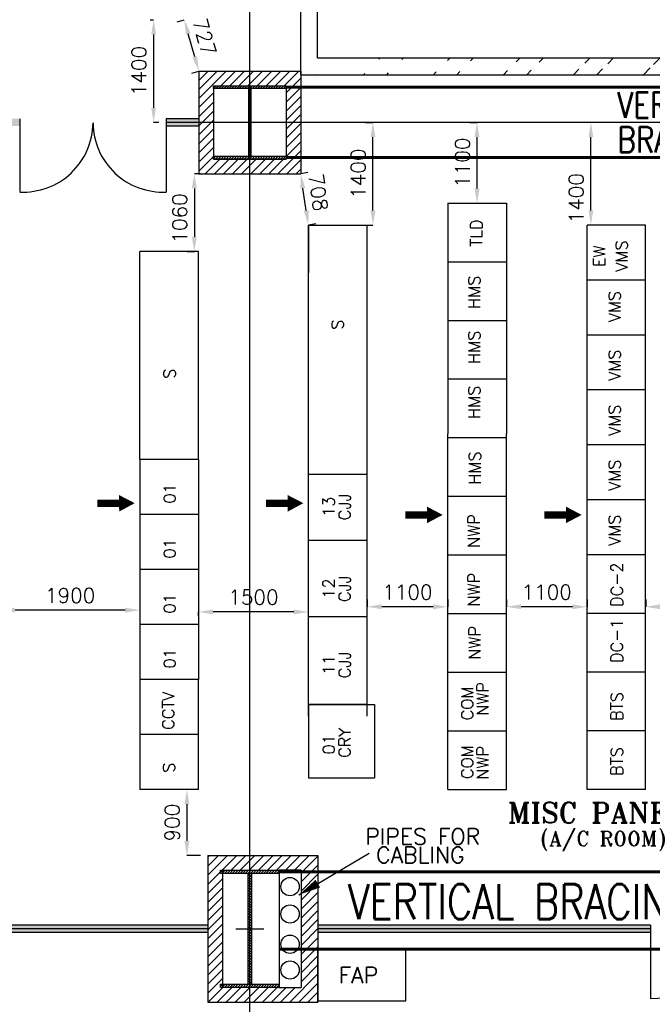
# Model space of a CAD drawing. Extents: x 361682 to 759535, y 756798 to 1113679.
# Tile 47 of 80: x 585289 to 593917, y 950531 to 963959. Entities that reach past the tile are written whole.
import ezdxf

# ---------------------------------------------------------------- set-up
doc = ezdxf.new("R2010")
doc.units = 0
doc.header["$LTSCALE"] = 700
doc.header["$MEASUREMENT"] = 0
doc.header["$PDMODE"] = 2
doc.header["$PDSIZE"] = -1
doc.linetypes.add('CENTER', pattern=[2, 1.25, -0.25, 0.25, -0.25])
doc.layers.get('0').update_dxf_attribs({"linetype": 'CONTINUOUS'})
doc.layers.get('DEFPOINTS').update_dxf_attribs({"linetype": 'CONTINUOUS'})
for name, color, linetype in [('BRACING', 7, 'CONTINUOUS'), ('CEN', 2, 'CENTER'), ('COL', 1, 'CONTINUOUS'), ('DIM', 4, 'CONTINUOUS'), ('GRID', 9, 'CONTINUOUS'), ('LAYOUT', 4, 'CONTINUOUS'), ('OWS', 7, 'CONTINUOUS'), ('PH Plan', 7, 'CONTINUOUS'), ('PNL', 6, 'CONTINUOUS'), ('PNLDIM', 6, 'CONTINUOUS'), ('PNLTXT', 2, 'CONTINUOUS'), ('TEXT', 4, 'CONTINUOUS'), ('WALL', 7, 'CONTINUOUS'), ('WALLHATCH', 254, 'CONTINUOUS')]:
    doc.layers.add(name, color=color, linetype=linetype)
doc.styles.add('ROMANS', font='romans.shx')
doc.styles.add('ROMANT', font='ROMANT')
doc.dimstyles.new('STANDARD$0', dxfattribs={"dimtxt": 200, "dimasz": 200, "dimexe": 0, "dimexo": 100, "dimgap": 100, "dimtad": 1, "dimdec": 0, "dimzin": 0, "dimdsep": 46, "dimtxsty": 'ROMANS', "dimcen": 0.09, "dimclrd": 256, "dimclre": 256, "dimclrt": 256, "dimadec": 0, "dimazin": 0, "dimtfac": 1, "dimtdec": 0, "dimtmove": 0, "dimatfit": 3, "dimfxl": 1, "dimtolj": 1, "dimtzin": 0, "dimlwd": -1, "dimlwe": -1, "dimarcsym": 0})
pattern_1 = [(0, (995316.982, 140144.124), (15.625, 31.25), [0, -31.25])]

# ---------------------------------------------------------------- blocks, each defined once
blk = doc.blocks.new('*D1946')
at = {"layer": 'DEFPOINTS', "color": 0, "transparency": 16777216}
for p in [(587169, 963959), (587116, 962559), (587289, 962559)]:
    blk.add_point(p, dxfattribs=at)
at = {"layer": 'PNLDIM', "transparency": 16777216}
for p, q in [((587069, 963959), (587116, 963959)), ((587116, 963759), (587116, 962759)), ((587189, 962559), (587116, 962559))]:
    blk.add_line(p, q, dxfattribs=at)
for points in [[(587083, 963759), (587149, 963759), (587116, 963959)], [(587083, 962759), (587149, 962759), (587116, 962559)]]:
    blk.add_solid(points, dxfattribs=at)
at = {"layer": 'PNLDIM', "transparency": 16777216, "insert": (586916, 963259), "char_height": 200, "attachment_point": 5, "rotation": 90, "style": 'ROMANS'}
blk.add_mtext('\\A1;1400', dxfattribs=at)
blk = doc.blocks.new('*D1962')
at = {"layer": 'DEFPOINTS', "color": 0, "transparency": 16777216}
for p in [(587534, 963959), (587534, 963959), (587732, 963259)]:
    blk.add_point(p, dxfattribs=at)
at = {"layer": 'PNLDIM', "transparency": 16777216}
for p, q in [((587438, 963932), (587534, 963959)), ((587677, 963452), (587588, 963767)), ((587636, 963232), (587732, 963259))]:
    blk.add_line(p, q, dxfattribs=at)
for points in [[(587620, 963776), (587556, 963758), (587534, 963959)], [(587709, 963461), (587645, 963443), (587732, 963259)]]:
    blk.add_solid(points, dxfattribs=at)
at = {"layer": 'PNLDIM', "transparency": 16777216, "insert": (587808, 963724), "char_height": 200, "attachment_point": 5, "rotation": 285.7939, "style": 'ROMANS'}
blk.add_mtext('\\A1;727', dxfattribs=at)
blk = doc.blocks.new('C-ROW COLUMN')
at = {"layer": 'COL'}
h = blk.add_hatch(dxfattribs=at)
h.set_pattern_fill('ANSI31', color=256, scale=200, style=0)
h.set_pattern_definition([(45, (-1315.907, -6.545), (-17.6776695, 17.6776695), [])])
h.paths.add_polyline_path([(77855, 120865), (77055, 120865), (77055, 120820), (77855, 120820)])
h.paths.add_polyline_path([(77478, 120820), (77433, 120820), (77433, 119310), (77478, 119310)])
h.paths.add_polyline_path([(77855, 119310), (77055, 119310), (77055, 119265), (77855, 119265)])
at = {"layer": 'CEN'}
for p, q in [((77455, 119265), (77455, 120865)), ((77264, 120065), (77647, 120065))]:
    blk.add_line(p, q, dxfattribs=at)
at = {"layer": 'COL'}
for points in [[(77055, 120865), (77855, 120865), (77855, 120820), (77055, 120820)], [(77433, 120820), (77478, 120820), (77478, 119310), (77433, 119310)], [(77055, 119310), (77855, 119310), (77855, 119265), (77055, 119265)]]:
    blk.add_lwpolyline(points, close=True, dxfattribs=at)
blk = doc.blocks.new('A$C459100B9')
at = {"layer": 'COL'}
h = blk.add_hatch(dxfattribs=at)
h.set_pattern_fill('ANSI31', color=256, scale=200, angle=180, style=0)
h.set_pattern_definition([(225, (-560004.63, -115195.517), (17.6776695, -17.6776695), [])])
h.paths.add_polyline_path([(495, 500), (0, 500), (0, 460), (14, 460), (495, 460)])
h.paths.add_polyline_path([(0, 500), (-495, 500), (-495, 460), (0, 460)])
h.paths.add_polyline_path([(14, 460), (0, 460), (0, 0), (14, 0)])
h.paths.add_polyline_path([(0, 460), (-14, 460), (-14, 0), (0, 0)])
h.paths.add_polyline_path([(14, 0), (0, 0), (0, -460), (14, -460)])
h.paths.add_polyline_path([(0, 0), (-14, 0), (-14, -460), (0, -460)])
h.paths.add_polyline_path([(495, -460), (0, -460), (0, -500), (495, -500)])
h.paths.add_polyline_path([(0, -460), (-14, -460), (-495, -460), (-495, -500), (0, -500)])
at = {"layer": 'CEN'}
for p, q in [((0, 500), (0, -500)), ((192, 0), (-192, 0))]:
    blk.add_line(p, q, dxfattribs=at)
at = {"layer": 'COL'}
for points in [[(-495, 500), (495, 500), (495, 460), (-495, 460)], [(-14, 460), (14, 460), (14, -460), (-14, -460)], [(-495, -460), (495, -460), (495, -500), (-495, -500)]]:
    blk.add_lwpolyline(points, close=True, dxfattribs=at)
blk = doc.blocks.new('A$C021D3BAE')
at = {"layer": 'DIM'}
blk.add_blockref('A$C459100B9', (0, 0), dxfattribs=at)
blk = doc.blocks.new('*D2005')
at = {"layer": 'DEFPOINTS', "color": 0, "transparency": 16777216}
for p in [(593827, 955953), (593827, 955953), (594927, 955913)]:
    blk.add_point(p, dxfattribs=at)
at = {"layer": 'PNLDIM', "transparency": 16777216}
for p, q in [((593827, 956053), (593827, 955953)), ((594727, 955953), (594027, 955953)), ((594927, 956013), (594927, 955953))]:
    blk.add_line(p, q, dxfattribs=at)
for points in [[(594027, 955986), (594027, 955920), (593827, 955953)], [(594727, 955986), (594727, 955920), (594927, 955953)]]:
    blk.add_solid(points, dxfattribs=at)
at = {"layer": 'PNLDIM', "transparency": 16777216, "insert": (594377, 956153), "char_height": 200, "attachment_point": 5, "style": 'ROMANS'}
blk.add_mtext('\\A1;1100', dxfattribs=at)
blk = doc.blocks.new('*D2006')
at = {"layer": 'DEFPOINTS', "color": 0, "transparency": 16777216}
for p in [(591927, 955953), (591927, 955953), (593027, 955953)]:
    blk.add_point(p, dxfattribs=at)
at = {"layer": 'PNLDIM', "transparency": 16777216}
for p, q in [((591927, 956053), (591927, 955953)), ((592827, 955953), (592127, 955953)), ((593027, 956053), (593027, 955953))]:
    blk.add_line(p, q, dxfattribs=at)
for points in [[(592127, 955986), (592127, 955920), (591927, 955953)], [(592827, 955986), (592827, 955920), (593027, 955953)]]:
    blk.add_solid(points, dxfattribs=at)
at = {"layer": 'PNLDIM', "transparency": 16777216, "insert": (592477, 956153), "char_height": 200, "attachment_point": 5, "style": 'ROMANS'}
blk.add_mtext('\\A1;1100', dxfattribs=at)
blk = doc.blocks.new('*D2007')
at = {"layer": 'DEFPOINTS', "color": 0, "transparency": 16777216}
for p in [(590027, 955953), (590027, 955953), (591127, 955953)]:
    blk.add_point(p, dxfattribs=at)
at = {"layer": 'PNLDIM', "transparency": 16777216}
for p, q in [((590027, 956053), (590027, 955953)), ((590927, 955953), (590227, 955953)), ((591127, 956053), (591127, 955953))]:
    blk.add_line(p, q, dxfattribs=at)
for points in [[(590227, 955986), (590227, 955920), (590027, 955953)], [(590927, 955986), (590927, 955920), (591127, 955953)]]:
    blk.add_solid(points, dxfattribs=at)
at = {"layer": 'PNLDIM', "transparency": 16777216, "insert": (590577, 956153), "char_height": 200, "attachment_point": 5, "style": 'ROMANS'}
blk.add_mtext('\\A1;1100', dxfattribs=at)
blk = doc.blocks.new('*D2009')
at = {"layer": 'DEFPOINTS', "color": 0, "transparency": 16777216}
for p in [(593080, 962559), (593203, 962559), (593080, 961159)]:
    blk.add_point(p, dxfattribs=at)
at = {"layer": 'PNLDIM', "transparency": 16777216}
for p, q in [((593103, 962559), (593080, 962559)), ((593080, 961359), (593080, 962359)), ((593180, 961159), (593080, 961159))]:
    blk.add_line(p, q, dxfattribs=at)
for points in [[(593047, 962359), (593113, 962359), (593080, 962559)], [(593047, 961359), (593113, 961359), (593080, 961159)]]:
    blk.add_solid(points, dxfattribs=at)
at = {"layer": 'PNLDIM', "transparency": 16777216, "insert": (592880, 961524), "char_height": 200, "attachment_point": 5, "rotation": 90, "style": 'ROMANS'}
blk.add_mtext('\\A1;1400', dxfattribs=at)
blk = doc.blocks.new('*D2010')
at = {"layer": 'DEFPOINTS', "color": 0, "transparency": 16777216}
for p in [(590107, 962559), (590107, 962559), (590107, 961159)]:
    blk.add_point(p, dxfattribs=at)
at = {"layer": 'PNLDIM', "transparency": 16777216}
for p, q in [((590007, 962559), (590107, 962559)), ((590107, 961359), (590107, 962359)), ((590007, 961159), (590107, 961159))]:
    blk.add_line(p, q, dxfattribs=at)
for points in [[(590074, 962359), (590141, 962359), (590107, 962559)], [(590074, 961359), (590141, 961359), (590107, 961159)]]:
    blk.add_solid(points, dxfattribs=at)
at = {"layer": 'PNLDIM', "transparency": 16777216, "insert": (589907, 961859), "char_height": 200, "attachment_point": 5, "rotation": 90, "style": 'ROMANS'}
blk.add_mtext('\\A1;1400', dxfattribs=at)
blk = doc.blocks.new('*D2012')
at = {"layer": 'DEFPOINTS', "color": 0, "transparency": 16777216}
for p in [(587857, 961859), (587671, 960799), (587671, 960799)]:
    blk.add_point(p, dxfattribs=at)
at = {"layer": 'PNLDIM', "transparency": 16777216}
for p, q in [((587757, 961859), (587671, 961859)), ((587671, 961659), (587671, 960999)), ((587571, 960799), (587671, 960799))]:
    blk.add_line(p, q, dxfattribs=at)
for points in [[(587637, 961659), (587704, 961659), (587671, 961859)], [(587637, 960999), (587704, 960999), (587671, 960799)]]:
    blk.add_solid(points, dxfattribs=at)
at = {"layer": 'PNLDIM', "transparency": 16777216, "insert": (587471, 961249), "char_height": 200, "attachment_point": 5, "rotation": 90, "style": 'ROMANS'}
blk.add_mtext('\\A1;1060', dxfattribs=at)
blk = doc.blocks.new('*D2013')
at = {"layer": 'DEFPOINTS', "color": 0, "transparency": 16777216}
for p in [(589122, 961859), (589122, 961859), (589227, 961159)]:
    blk.add_point(p, dxfattribs=at)
at = {"layer": 'PNLDIM', "transparency": 16777216}
for p, q in [((589221, 961874), (589122, 961859)), ((589197, 961357), (589151, 961662)), ((589326, 961174), (589227, 961159))]:
    blk.add_line(p, q, dxfattribs=at)
for points in [[(589184, 961667), (589118, 961657), (589122, 961859)], [(589230, 961362), (589164, 961352), (589227, 961159)]]:
    blk.add_solid(points, dxfattribs=at)
at = {"layer": 'PNLDIM', "transparency": 16777216, "insert": (589362, 961603), "char_height": 200, "attachment_point": 5, "rotation": 278.5274, "style": 'ROMANS'}
blk.add_mtext('\\A1;708', dxfattribs=at)
blk = doc.blocks.new('*D2001')
at = {"layer": 'DEFPOINTS', "color": 0, "transparency": 16777216}
for p in [(587727, 955930), (587727, 955883), (589227, 955930)]:
    blk.add_point(p, dxfattribs=at)
at = {"layer": 'PNLDIM', "transparency": 16777216}
for p, q in [((587727, 955830), (587727, 955883)), ((589027, 955883), (587927, 955883)), ((589227, 955830), (589227, 955883))]:
    blk.add_line(p, q, dxfattribs=at)
for points in [[(587927, 955916), (587927, 955849), (587727, 955883)], [(589027, 955916), (589027, 955849), (589227, 955883)]]:
    blk.add_solid(points, dxfattribs=at)
at = {"layer": 'PNLDIM', "transparency": 16777216, "insert": (588477, 956083), "char_height": 200, "attachment_point": 5, "style": 'ROMANS'}
blk.add_mtext('\\A1;1500', dxfattribs=at)
blk = doc.blocks.new('*D2002')
at = {"layer": 'DEFPOINTS', "color": 0, "transparency": 16777216}
for p in [(585027, 955983), (585027, 955907), (586927, 955906)]:
    blk.add_point(p, dxfattribs=at)
at = {"layer": 'PNLDIM', "transparency": 16777216}
for p, q in [((586927, 956006), (586927, 955907)), ((585027, 955883), (585027, 955907)), ((586727, 955907), (585227, 955907))]:
    blk.add_line(p, q, dxfattribs=at)
for points in [[(585227, 955940), (585227, 955873), (585027, 955907)], [(586727, 955940), (586727, 955873), (586927, 955907)]]:
    blk.add_solid(points, dxfattribs=at)
at = {"layer": 'PNLDIM', "transparency": 16777216, "insert": (585977, 956107), "char_height": 200, "attachment_point": 5, "style": 'ROMANS'}
blk.add_mtext('\\A1;1900', dxfattribs=at)
blk = doc.blocks.new('*D2017')
at = {"layer": 'DEFPOINTS', "color": 0, "transparency": 16777216}
for p in [(591527, 962559), (591527, 962559), (591527, 961459)]:
    blk.add_point(p, dxfattribs=at)
at = {"layer": 'PNLDIM', "transparency": 16777216}
for p, q in [((591427, 962559), (591527, 962559)), ((591527, 961659), (591527, 962359)), ((591427, 961459), (591527, 961459))]:
    blk.add_line(p, q, dxfattribs=at)
for points in [[(591493, 962359), (591560, 962359), (591527, 962559)], [(591493, 961659), (591560, 961659), (591527, 961459)]]:
    blk.add_solid(points, dxfattribs=at)
at = {"layer": 'PNLDIM', "transparency": 16777216, "insert": (591327, 962009), "char_height": 200, "attachment_point": 5, "rotation": 90, "style": 'ROMANS'}
blk.add_mtext('\\A1;1100', dxfattribs=at)
blk = doc.blocks.new('*D2175')
at = {"layer": 'DEFPOINTS', "color": 0, "transparency": 16777216}
for p in [(587727, 953459), (587570, 952559), (587857, 952559)]:
    blk.add_point(p, dxfattribs=at)
at = {"layer": 'PNLDIM', "transparency": 16777216}
for p, q in [((587627, 953459), (587570, 953459)), ((587570, 953259), (587570, 952759)), ((587757, 952559), (587570, 952559))]:
    blk.add_line(p, q, dxfattribs=at)
for points in [[(587536, 953259), (587603, 953259), (587570, 953459)], [(587536, 952759), (587603, 952759), (587570, 952559)]]:
    blk.add_solid(points, dxfattribs=at)
at = {"layer": 'PNLDIM', "transparency": 16777216, "insert": (587370, 953009), "char_height": 200, "attachment_point": 5, "rotation": 90, "style": 'ROMANS'}
blk.add_mtext('\\A1;900', dxfattribs=at)

msp = doc.modelspace()

# ---------------------------------------------------------------- hatches: boundary and pattern name
h = msp.add_hatch()
h.set_pattern_fill('ANSI32', color=256, scale=1800, style=0)
h.set_pattern_definition([(45, (407461.04, 814834.2), (-477.297, 477.297), []), (45, (407779.2, 814834.2), (-477.297, 477.297), [])])
edge = h.paths.add_edge_path()
edge.add_line((589121.8, 963194.5), (589121.8, 995194.5))
edge.add_line((589351.8, 963424.5), (589351.8, 995424.5))
h = msp.add_hatch()
h.set_pattern_fill('ANSI32', color=256, scale=1800, style=0)
h.set_pattern_definition([(45, (407251.04, 814849.2), (-477.297, 477.297), []), (45, (407569.2, 814849.2), (-477.297, 477.297), [])])
edge = h.paths.add_edge_path()
edge.add_line((589266.8, 963439.5), (601141.8, 963439.5))
edge.add_line((589036.8, 963209.5), (600911.8, 963209.5))
h = msp.add_hatch()
h.set_pattern_fill('ANSI31', color=6, scale=700, style=0)
h.set_pattern_definition([(45, (407251.036, 813834.19), (-61.871843, 61.871843), [])])
h.paths.add_polyline_path([(588197.2, 963259.5), (587731.8, 963259.5), (587731.8, 962559.5), (587931.8, 962559.5), (587931.8, 963059.5), (588262.8, 963059.5)])
h.paths.add_polyline_path([(588426.8, 963259.5), (588197.2, 963259.5), (588262.8, 963059.5), (588426.8, 963059.5)])
h.paths.add_polyline_path([(589036.8, 963259.5), (588426.8, 963259.5), (588426.8, 963059.5), (588921.8, 963059.5), (588921.8, 962559.5), (589121.8, 962559.5), (589121.8, 963194.5), (589036.8, 963194.5)])
h.paths.add_polyline_path([(589121.8, 963259.5), (589036.8, 963259.5), (589036.8, 963194.5), (589121.8, 963194.5)])
h.paths.add_polyline_path([(589121.8, 962559.5), (588921.8, 962559.5), (588921.8, 962059.5), (588426.8, 962059.5), (588426.8, 961859.5), (589121.8, 961859.5)])
h.paths.add_polyline_path([(588426.8, 962059.5), (587931.8, 962059.5), (587931.8, 962559.5), (587731.8, 962559.5), (587731.8, 961859.5), (588426.8, 961859.5)])
h = msp.add_hatch()
h.set_pattern_fill('ANSI31', color=6, scale=700, style=0)
h.set_pattern_definition([(45, (1025754.24, 136046.02), (-61.871843, 61.871843), [])])
h.paths.add_polyline_path([(588056.8, 952314.5), (588026.8, 952314.5), (588026.8, 952359.5), (588426.8, 952359.5), (588426.8, 952559.5), (587856.8, 952559.5), (587856.8, 951559.5), (588056.8, 951559.5)])
h.paths.add_polyline_path([(588056.8, 951559.5), (587856.8, 951559.5), (587856.8, 950559.5), (588426.8, 950559.5), (588426.8, 950759.5), (588026.8, 950759.5), (588026.8, 950804.5), (588056.8, 950804.5)])
h.paths.add_polyline_path([(589356.8, 951559.5), (589126.8, 951559.5), (589126.8, 950759.5), (588826.8, 950759.5), (588426.8, 950759.5), (588426.8, 950559.5), (589356.8, 950559.5)])
h.paths.add_polyline_path([(589356.8, 952178.1), (589126.8, 952041.6), (589126.8, 951559.5), (589356.8, 951559.5)])
h.paths.add_polyline_path([(589356.8, 952559.5), (588426.8, 952559.5), (588426.8, 952359.5), (588826.8, 952359.5), (589126.8, 952359.5), (589126.8, 952041.6), (589356.8, 952178.1)])
at = {"layer": 'WALLHATCH'}
h = msp.add_hatch(dxfattribs=at)
h.set_pattern_fill('DOTS', color=2, scale=500)
h.set_pattern_definition(pattern_1)
h.paths.add_polyline_path([(568564.6, 962559.5), (568121.8, 962559.5), (568121.8, 962509.5), (568564.6, 962509.5)])
h.paths.add_polyline_path([(568564.6, 962609.5), (568121.8, 962609.5), (568121.8, 962559.5), (568564.6, 962559.5)])
h.paths.add_polyline_path([(577231.8, 962559.5), (570564.6, 962559.5), (570564.6, 962509.5), (577231.8, 962509.5)])
h.paths.add_polyline_path([(577231.8, 962609.5), (570564.6, 962609.5), (570564.6, 962559.5), (577231.8, 962559.5)])
h.paths.add_polyline_path([(585289, 962559.5), (578621.8, 962559.5), (578621.8, 962509.5), (585289, 962509.5)])
h.paths.add_polyline_path([(585289, 962609.5), (578621.8, 962609.5), (578621.8, 962559.5), (585289, 962559.5)])
h.paths.add_polyline_path([(587731.8, 962559.5), (587289, 962559.5), (587289, 962509.5), (587731.8, 962509.5)])
h.paths.add_polyline_path([(587731.8, 962609.5), (587289, 962609.5), (587289, 962559.5), (587731.8, 962559.5)])
h = msp.add_hatch(dxfattribs=at)
h.set_pattern_fill('DOTS', color=2, scale=500)
h.set_pattern_definition(pattern_1)
h.paths.add_polyline_path([(587856.8, 951609.5), (578856.8, 951609.5), (578856.8, 951559.5), (587856.8, 951559.5)])
h.paths.add_polyline_path([(585027.2, 951667), (584927.2, 951667), (584927.2, 951609.5), (585027.2, 951609.5)])
h = msp.add_hatch(dxfattribs=at)
h.set_pattern_fill('DOTS', color=2, scale=500)
h.set_pattern_definition(pattern_1)
h.paths.add_polyline_path([(587856.8, 951559.5), (578856.8, 951559.5), (578856.8, 951509.5), (587856.8, 951509.5)])
h = msp.add_hatch(dxfattribs=at)
h.set_pattern_fill('DOTS', color=2, scale=500)
h.set_pattern_definition(pattern_1)
h.paths.add_polyline_path([(593891.8, 951559.5), (589356.8, 951559.5), (589356.8, 951509.5), (593891.8, 951509.5)])
h.paths.add_polyline_path([(593891.8, 951609.5), (589356.8, 951609.5), (589356.8, 951559.5), (593891.8, 951559.5)])

# ---------------------------------------------------------------- linework, layer by layer
at = {"color": 6}
for p, q in [((587731.8, 963259.5), (587731.8, 961859.5)), ((587731.8, 963259.5), (589121.8, 963259.5)), ((589121.8, 963259.5), (589121.8, 961859.5)), ((587931.8, 963059.5), (587931.8, 962059.5)), ((587931.8, 963059.5), (588921.8, 963059.5)), ((588921.8, 963059.5), (588921.8, 962059.5)), ((587931.8, 962059.5), (588921.8, 962059.5)), ((587731.8, 961859.5), (589121.8, 961859.5)), ((587856.8, 952559.5), (587856.8, 950559.5)), ((587856.8, 952559.5), (589356.8, 952559.5)), ((589356.8, 952559.5), (589356.8, 950559.5)), ((588056.8, 952359.5), (588056.8, 950759.5)), ((588826.8, 952359.5), (588826.8, 950759.5)), ((589126.8, 952359.5), (588826.8, 952359.5)), ((589126.8, 952359.5), (589126.8, 950759.5)), ((588826.8, 950759.5), (589126.8, 950759.5)), ((587856.8, 950559.5), (589356.8, 950559.5))]:
    msp.add_line(p, q, dxfattribs=at)
at = {"layer": 'BRACING', "const_width": 40}
for points in [[(588921.8, 963039.5), (599931.8, 963039.5)], [(588921.8, 963039.5), (599931.8, 963039.5)], [(588921.8, 962079.5), (599931.8, 962079.5)], [(588921.8, 962079.5), (599931.8, 962079.5)], [(588826.8, 952337), (600026.8, 952337)], [(588819.3, 951282), (600426.8, 951282)]]:
    msp.add_lwpolyline(points, dxfattribs=at)
at = {"layer": 'GRID'}
for p, q in [((588426.8, 931735), (588426.8, 997057.2)), ((612375.1, 962559.5), (587289, 962559.5)), ((587856.8, 951559.5), (570506.8, 951559.5)), ((593891.8, 951559.5), (589356.8, 951559.5))]:
    msp.add_line(p, q, dxfattribs=at)
at = {"layer": 'LAYOUT', "color": 6}
for p, q in [((585289, 962609.5), (585289, 961617)), ((587289, 962609.5), (587289, 961609.5)), ((593891.8, 951609.5), (593891.8, 950609.5))]:
    msp.add_line(p, q, dxfattribs=at)
at = {"layer": 'LAYOUT', "color": 7}
msp.add_line((589097.7, 952024.3), (590057.5, 952594.1), dxfattribs=at)
msp.add_lwpolyline([(589097.7, 952024.3, 0, 121.6, 0), (589355.3, 952177.2, 121.6, 121.6, 0)], format="xyseb", dxfattribs=at)
at = {"layer": 'LAYOUT', "color": 2}
for centre in [(588976.8, 952136.3), (588976.8, 951762.7), (588976.8, 951350.4), (588976.8, 950999.3)]:
    msp.add_circle(centre, 125, dxfattribs=at)
at = {"layer": 'LAYOUT', "color": 6}
for centre, radius, start, end in [((585336.7, 962560.6), 952.3, 267.12854, 359.48042), ((587241.3, 962560.6), 952.3, 180.51958, 272.87146), ((593891.8, 951609.5), 1000, 270, 0)]:
    msp.add_arc(centre, radius, start, end, dxfattribs=at)
at = {"layer": 'OWS', "color": 3}
for p, q in [((589356.8, 951280.4), (590556.8, 951280.4)), ((589356.8, 950580.4), (589356.8, 951280.4)), ((590556.8, 950580.4), (590556.8, 951280.4)), ((589356.8, 950580.4), (590556.8, 950580.4))]:
    msp.add_line(p, q, dxfattribs=at)
at = {"layer": 'PNL', "color": 6}
for p, q in [((591126.8, 961459.3), (591926.8, 961459.3)), ((591126.8, 961459.3), (591126.8, 960659.3)), ((591926.8, 961459.3), (591926.8, 960659.3)), ((593026.8, 953459.3), (593026.8, 961159.3)), ((593826.8, 961159.3), (593026.8, 961159.3)), ((593826.8, 953459.3), (593826.8, 961159.3)), ((591126.8, 960659.3), (591926.8, 960659.3)), ((593826.8, 960409.3), (593026.8, 960409.3)), ((591126.8, 959859.3), (591926.8, 959859.3)), ((593826.8, 959659.3), (593026.8, 959659.3)), ((591126.8, 959059.3), (591926.8, 959059.3)), ((593826.8, 958909.3), (593026.8, 958909.3)), ((591126.8, 953459.3), (591126.8, 958309.3)), ((591126.8, 958259.3), (591926.8, 958259.3)), ((591926.8, 953459.3), (591926.8, 958309.3)), ((593826.8, 958159.3), (593026.8, 958159.3)), ((591126.8, 957459.3), (591926.8, 957459.3)), ((593826.8, 957409.3), (593026.8, 957409.3)), ((593826.8, 956659.3), (593026.8, 956659.3)), ((591126.8, 955059.3), (591926.8, 955059.3)), ((587726.8, 954959.3), (586926.8, 954959.3)), ((586926.8, 954959.3), (586926.8, 953459.3)), ((587726.8, 953459.3), (587726.8, 954959.3)), ((587726.8, 954209.3), (586926.8, 954209.3)), ((587726.8, 953459.3), (586926.8, 953459.3)), ((591126.8, 953459.3), (591926.8, 953459.3)), ((593826.8, 953459.3), (593026.8, 953459.3))]:
    msp.add_line(p, q, dxfattribs=at)
at = {"layer": 'PNL', "color": 2}
for p, q in [((589226.8, 961159.3), (589226.8, 960509.3)), ((589226.8, 954459.3), (589226.8, 961159.3)), ((589226.8, 961159.3), (590026.8, 961159.3)), ((590026.8, 954459.3), (590026.8, 961159.3)), ((587726.8, 960799.3), (586926.8, 960799.3)), ((586926.8, 957959.3), (586926.8, 960799.3)), ((587726.8, 957959.3), (587726.8, 960799.3)), ((587726.8, 957959.3), (586926.8, 957959.3)), ((586926.8, 957959.3), (586926.8, 954959.3)), ((587726.8, 957959.3), (587726.8, 954959.3)), ((589226.8, 957759.3), (590026.8, 957759.3)), ((587726.8, 957209.3), (586926.8, 957209.3)), ((589226.8, 956859.3), (590026.8, 956859.3)), ((587726.8, 956459.3), (586926.8, 956459.3)), ((589226.8, 955819.3), (590026.8, 955819.3)), ((593826.8, 955859.3), (593026.8, 955859.3)), ((587726.8, 955709.3), (586926.8, 955709.3)), ((593826.8, 955059.3), (593026.8, 955059.3)), ((587726.8, 954959.3), (586926.8, 954959.3)), ((589226.8, 954619.3), (590026.8, 954619.3)), ((590026.8, 954619.3), (589226.8, 954619.3)), ((589226.8, 954619.3), (590026.8, 954619.3)), ((589226.8, 954619.3), (589226.8, 953619.3)), ((589226.8, 954619.3), (590126.8, 954619.3)), ((590126.8, 954619.3), (590126.8, 953619.3)), ((593826.8, 954259.3), (593026.8, 954259.3)), ((589226.8, 953619.3), (590126.8, 953619.3))]:
    msp.add_line(p, q, dxfattribs=at)
at = {"layer": 'PNL'}
for p, q in [((591126.8, 960659.3), (591126.8, 958309.3)), ((591926.8, 960659.3), (591926.8, 958309.3))]:
    msp.add_line(p, q, dxfattribs=at)
at = {"layer": 'PNL', "color": 1}
for p, q in [((591126.8, 956659.3), (591926.8, 956659.3)), ((591126.8, 955859.3), (591926.8, 955859.3))]:
    msp.add_line(p, q, dxfattribs=at)
at = {"layer": 'PNL', "color": 3}
msp.add_line((591126.8, 954259.3), (591926.8, 954259.3), dxfattribs=at)
at = {"layer": 'PNL', "color": 7}
for points in [[(586858.3, 957366.1, 0, 225, 0), (586645, 957364.1, 225, 225, 0)], [(589158.3, 957366.1, 0, 225, 0), (588945, 957364.1, 225, 225, 0)], [(591058.3, 957206.1, 0, 225, 0), (590845, 957206.1, 225, 225, 0)], [(592953.2, 957206.1, 0, 225, 0), (592739.9, 957206.1, 225, 225, 0)]]:
    msp.add_lwpolyline(points, format="xyseb", dxfattribs=at)
at = {"layer": 'PNL', "color": 7, "const_width": 100}
for points in [[(586645, 957364.1), (586347.9, 957365.1)], [(588945, 957364.1), (588647.9, 957365.1)], [(590845, 957206.1), (590547.9, 957206.1)], [(592739.9, 957206.1), (592442.8, 957206.1)]]:
    msp.add_lwpolyline(points, dxfattribs=at)
at = {"layer": 'WALL'}
for p, q in [((589351.8, 963439.5), (589351.8, 995439.5)), ((589121.8, 963209.5), (589121.8, 995209.5)), ((589351.8, 963439.5), (601351.8, 963439.5)), ((589121.8, 963209.5), (601121.8, 963209.5))]:
    msp.add_line(p, q, dxfattribs=at)
at = {"layer": 'WALL', "color": 60}
for p, q in [((587731.8, 962609.5), (587289, 962609.5)), ((587731.8, 962609.5), (587731.8, 962509.5)), ((587731.8, 962509.5), (587289, 962509.5)), ((587856.8, 951609.5), (578856.8, 951609.5)), ((587856.8, 951609.5), (587856.8, 951509.5)), ((589356.8, 951609.5), (589356.8, 951509.5)), ((593891.8, 951609.5), (589356.8, 951609.5)), ((587856.8, 951509.5), (578856.8, 951509.5)), ((593891.8, 951509.5), (589356.8, 951509.5))]:
    msp.add_line(p, q, dxfattribs=at)

# ---------------------------------------------------------------- block references
for name, p in [('A$C021D3BAE', (588426.8, 962559.5)), ('A$C021D3BAE', (588426.8, 962559.5)), ('C-ROW COLUMN', (510971.4, 831494.3)), ('C-ROW COLUMN', (510971.4, 831494.3))]:
    msp.add_blockref(name, p)

# ---------------------------------------------------------------- texts
at = {"layer": 'OWS', "insert": (589640.9, 950819.9), "char_height": 220, "width": 1290.008, "attachment_point": 7, "style": 'ROMANS'}
msp.add_mtext('FAP', dxfattribs=at)
at = {"layer": 'PH Plan', "style": 'ROMANS'}
for s, p in [('PIPES FOR', (590003.6, 952710.4)), ('CABLING', (590151.5, 952458.1))]:
    msp.add_text(s, height=220, dxfattribs=at).set_placement(p)
at = {"layer": 'PNL', "lineweight": 25, "style": 'ROMANT'}
for s, height, p in [('MISC PANELS', 280, (591944.3, 953004.3)), ('(A/C ROOM)', 200, (592390.5, 952690.7))]:
    msp.add_text(s, height=height, dxfattribs=at).set_placement(p)
at = {"layer": 'PNLTXT', "color": 2, "style": 'ROMANS'}
for s, p in [('S', (589704.5, 959732.7)), ('S', (587412.7, 959061.8)), ('01', (587414.5, 957361)), ('CJJ', (589800.4, 957133.4)), ('13', (589584.1, 957179.8)), ('01', (587414.5, 956611)), ('CJJ', (589800.4, 956018.2)), ('12', (589584.1, 956064.6)), ('01', (587414.5, 955861)), ('01', (587414.5, 955111)), ('CJJ', (589800.4, 954978.2)), ('11', (589584.1, 955024.6)), ('CRY', (589800.4, 953893.4)), ('01', (589584.1, 953939.8))]:
    msp.add_text(s, height=160, rotation=90, dxfattribs=at).set_placement(p)
at = {"layer": 'PNLTXT', "color": 1, "style": 'ROMANS'}
for p in [(591563.5, 956758.6), (591563.5, 955958.6), (591575.6, 955233.9)]:
    msp.add_text('NWP', height=160, rotation=90, dxfattribs=at).set_placement(p)
at = {"layer": 'PNLTXT', "color": 3, "style": 'ROMANS'}
for s, p in [('NWP', (591683.6, 954469.9)), ('COM', (591473.6, 954405.4)), ('NWP', (591683.6, 953597.4)), ('COM', (591473.6, 953605.4))]:
    msp.add_text(s, height=160, rotation=90, dxfattribs=at).set_placement(p)
at = {"layer": 'PNLTXT', "color": 4, "style": 'ROMANS'}
for s, p in [('CCTV', (587396, 954276.2)), ('S', (587404.5, 953689.6))]:
    msp.add_text(s, height=160, rotation=90, dxfattribs=at).set_placement(p)
at = {"layer": 'PNLTXT', "color": 2, "char_height": 160, "width": 511.878, "rotation": 90, "style": 'ROMANS'}
for s, insert, attachment_point in [('TLD', (591439, 960864.9), 1), ('DC-2', (593513.4, 955952.5), 7), ('DC-1', (593513.4, 955186.8), 7), ('BTS', (593513.4, 954398.6), 7), ('BTS', (593513.4, 953648.6), 7)]:
    msp.add_mtext(s, dxfattribs=dict(at, insert=insert, attachment_point=attachment_point))
at = {"layer": 'PNLTXT', "color": 4, "char_height": 160, "width": 511.878, "attachment_point": 7, "rotation": 90, "style": 'ROMANS'}
for s, insert in [('VMS', (593577.8, 960525)), ('EW', (593275.8, 960588.2)), ('HMS', (591569, 960017.2)), ('VMS', (593482.5, 959836.2)), ('HMS', (591569, 959267.2)), ('VMS', (593482.5, 959036.2)), ('HMS', (591569, 958517.2)), ('VMS', (593482.5, 958286.2)), ('HMS', (591576.6, 957619)), ('VMS', (593482.5, 957536.2)), ('VMS', (593482.5, 956786.2))]:
    msp.add_mtext(s, dxfattribs=dict(at, insert=insert))
at = {"layer": 'TEXT', "insert": (593440.6, 962969.5), "char_height": 350, "width": 1838.557, "attachment_point": 1, "line_spacing_factor": 0.805714, "style": 'ROMANS'}
msp.add_mtext('{\\W0.8;VERTICAL BRACING}', dxfattribs=at)
at = {"layer": 'TEXT', "insert": (589768, 952171.9), "char_height": 480, "width": 5442.734, "attachment_point": 1, "style": 'ROMANS'}
msp.add_mtext('{\\W0.8;VERTICAL BRACING}', dxfattribs=at)

# ---------------------------------------------------------------- dimensions: what is measured, and where the dimension line sits
at = {"layer": 'PNLDIM', "color": 7}
for base, p1, p2, angle, picture, middle, dimtype in [((587533.8, 963959.5), (587731.8, 963259.5), (587533.8, 963959.5), 105.79393, '*D1962', (587615.9, 963669.4), 161), ((593080.1, 962559.5), (593080.1, 961159.3), (593203.4, 962559.5), 90, '*D2009', (593080.1, 961524.4), 160), ((587670.7, 960799.3), (587856.8, 961859.5), (587670.7, 960799.3), 90, '*D2012', (587670.7, 961249.4), 160), ((589121.8, 961859.5), (589226.8, 961159.3), (589121.8, 961859.5), 98.52738, '*D2013', (589164.7, 961573.6), 161)]:
    dim = msp.add_linear_dim(base=base, p1=p1, p2=p2, angle=angle, dimstyle='STANDARD$0', override={"dimfxl": 0.5, "dimarcsym": 2}, dxfattribs=at)
    dim.commit()
    dim.dimension.update_dxf_attribs({"geometry": picture, "text_midpoint": middle, "dimtype": dimtype})
for base, p1, p2, angle, picture, middle in [((587116, 962559.5), (587169.2, 963959.5), (587289, 962559.5), 90, '*D1946', (586916, 963259.5)), ((590107.2, 962559.5), (590107.2, 961159.3), (590107.2, 962559.5), 90, '*D2010', (589907.2, 961859.4)), ((591526.8, 962559.5), (591526.8, 961459.3), (591526.8, 962559.5), 90, '*D2017', (591326.8, 962009.4)), ((590026.8, 955952.9), (591126.8, 955952.9), (590026.8, 955952.9), 180, '*D2007', (590576.8, 956152.9)), ((587726.8, 955882.7), (589226.8, 955930), (587726.8, 955930), 180, '*D2001', (588476.8, 956082.7))]:
    dim = msp.add_linear_dim(base=base, p1=p1, p2=p2, angle=angle, dimstyle='STANDARD$0', override={"dimfxl": 0.5, "dimarcsym": 2}, dxfattribs=at)
    dim.commit()
    dim.dimension.update_dxf_attribs({"geometry": picture, "text_midpoint": middle})
at = {"layer": 'PNLDIM', "color": 60}
for base, p1, p2, angle, picture, middle in [((585027.2, 955906.7), (586926.8, 955906.5), (585027.2, 955982.9), 180, '*D2002', (585977, 956106.7)), ((587569.6, 952559.5), (587726.8, 953459.3), (587856.8, 952559.5), 90, '*D2175', (587369.6, 953009.4))]:
    dim = msp.add_linear_dim(base=base, p1=p1, p2=p2, angle=angle, dimstyle='STANDARD$0', override={"dimfxl": 0.5, "dimarcsym": 2}, dxfattribs=at)
    dim.commit()
    dim.dimension.update_dxf_attribs({"geometry": picture, "text_midpoint": middle})
at = {"layer": 'PNLDIM', "color": 2}
for base, p1, p2, picture, middle in [((591926.8, 955952.9), (593026.8, 955952.9), (591926.8, 955952.9), '*D2006', (592476.8, 956152.9)), ((593826.8, 955952.9), (594926.8, 955912.9), (593826.8, 955952.9), '*D2005', (594376.8, 956152.9))]:
    dim = msp.add_linear_dim(base=base, p1=p1, p2=p2, angle=180, dimstyle='STANDARD$0', override={"dimfxl": 0.5, "dimarcsym": 2}, dxfattribs=at)
    dim.commit()
    dim.dimension.update_dxf_attribs({"geometry": picture, "text_midpoint": middle})

doc.saveas('drawing.dxf')
